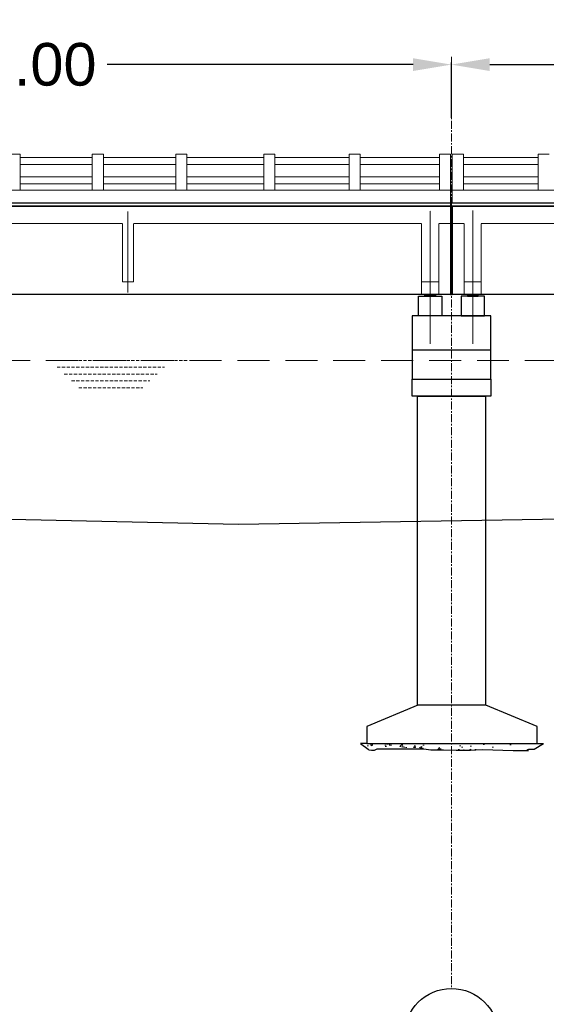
# Model space of a CAD drawing. Header units: inches. Extents: x 4599583 to 15517275, y 2817812 to 28133222499.
# Tile 86 of 95: x 5099883 to 5112253, y 28133181169 to 28133204307. Entities that reach past the tile are written whole.
import ezdxf

# ---------------------------------------------------------------- set-up
doc = ezdxf.new("R2010")
doc.units = ezdxf.units.IN
doc.header["$MEASUREMENT"] = 0
for name, pattern in [('CENTER', [2, 1.25, -0.25, 0.25, -0.25]), ('DASHED2', [0.375, 0.25, -0.125]), ('HIDDEN', [0.375, 0.25, -0.125])]:
    doc.linetypes.add(name, pattern=pattern)
for name, color, linetype in [('3', 201, 'Continuous'), ('CHAINAGE', 7, 'Continuous'), ('DRG', 210, 'Continuous')]:
    doc.layers.add(name, color=color, linetype=linetype)
for name, color, linetype, lineweight in [('CEN', 3, 'CENTER', 13), ('GL', 5, 'Continuous', 30), ('HATCH', 6, 'Continuous', 9), ('PITCH', 8, 'Continuous', 5), ('STR', 7, 'Continuous', 25), ('SYM', 8, 'Continuous', 5)]:
    doc.layers.add(name, color=color, linetype=linetype, lineweight=lineweight)
doc.styles.add('ROMANS', font='arial.ttf')
doc.dimstyles.new('Standard$0', dxfattribs={"dimtxt": 60, "dimasz": 60, "dimexe": 60, "dimexo": 60, "dimgap": 25, "dimtad": 0, "dimtih": 1, "dimtoh": 1, "dimlfac": -0.001, "dimzin": 0, "dimdsep": 46, "dimtxsty": 'ROMANS', "dimcen": 30, "dimclrd": 256, "dimclre": 256, "dimclrt": 4, "dimadec": 0, "dimazin": 0, "dimtfac": 1, "dimtix": 1, "dimtofl": 0, "dimtmove": 0, "dimatfit": 0, "dimfxl": 1, "dimtolj": 1, "dimtzin": 0, "dimlwd": -1, "dimlwe": -1, "dimarcsym": 0})
pattern_1 = [(360, (4982211.015, 28132944687.328), (2e-14, 27.5), [20, -7.5]), (90, (4982211.015, 28132944687.328), (-27.5, 2e-14), [20, -7.5])]
pattern_2 = [(180, (5237839.744, 28132944687.328), (2e-14, 27.5), [20, -7.5]), (90, (5237839.744, 28132944687.328), (27.5, -2e-14), [20, -7.5])]
pattern_3 = [(50, (4666001.64, 28133382866.76), (573.80757, -50.20166), [59.99994, -659.99934]), (355, (4666001.64, 28133382866.76), (-111.00096, 601.7531), [47.99995, -527.9995]), (100.4514, (4666049.46, 28133382862.6), (462.80704, 551.5511), [50.9921, -560.9131]), (46.1842, (4666001.64, 28133383026.76), (853.792, -132.4151), [89.9999, -989.999]), (96.6356, (4666072.8, 28133383015.7), (747.7294, 779.2935), [76.4882, -841.3696]), (351.1842, (4666001.6, 28133383026.8), (747.7288, 779.2941), [72, -791.9992]), (21, (4666081.64, 28133382986.76), (477.52516, -322.0948), [59.99994, -659.99934]), (326, (4666081.64, 28133382986.76), (194.6521, 580.11946), [47.99995, -527.9995]), (71.4514, (4666121.44, 28133382959.9), (672.1774, 258.02414), [50.9921, -560.9131]), (37.5, (4666001.64, 28133382866.76), (9.727875, 266.31482), [0, -521.59948, 0, -535.99946, 0, -529.99947]), (7.5, (4666001.64, 28133382866.76), (210.45542, 315.52905), [0, -305.5997, 0, -509.5995, 0, -201.9998]), (327.5, (4665823.24, 28133382866.76), (427.05752, -18.04388), [0, -199.9998, 0, -623.99938, 0, -827.99917]), (317.5, (4665743.24, 28133382866.76), (466.54847, 80.0839), [0, -259.99974, 0, -414.3996, 0, -587.9994])]

# ---------------------------------------------------------------- blocks, each defined once
blk = doc.blocks.new('*D19')
at = {"layer": 'Defpoints', "color": 0, "transparency": 16777216}
for p in [(5155025, 28133206919), (4885025, 28133204169), (5155025, 28133204169)]:
    blk.add_point(p, dxfattribs=at)
at = {"layer": 'DRG', "color": 4, "lineweight": -2, "transparency": 16777216}
for p, q in [((4885025, 28133204219), (4885025, 28133206969)), ((4885975, 28133206919), (4962704, 28133206919)), ((5154075, 28133206919), (5077347, 28133206919)), ((5155025, 28133204219), (5155025, 28133206969))]:
    blk.add_line(p, q, dxfattribs=at)
at = {"layer": 'DRG', "color": 4, "transparency": 16777216}
for points in [[(4885975, 28133207078), (4885975, 28133206761), (4885025, 28133206919)], [(5154075, 28133207078), (5154075, 28133206761), (5155025, 28133206919)]]:
    blk.add_solid(points, dxfattribs=at)
at = {"layer": 'DRG', "color": 6, "transparency": 16777216, "insert": (5020025, 28133206919), "char_height": 1050, "attachment_point": 5, "style": 'ROMANS'}
blk.add_mtext('\\A1;{\\fTimes New Roman|b0|i0|c0|p18;\\H1.4286x;TOTAL LENGTH OF BRIDGE BETWEEN FACE OF DIRT WALLS 270.000 MTS. (12 SPANS @ 22.500 MTS. C/C EACH)}', dxfattribs=at)
blk = doc.blocks.new('*D24')
at = {"layer": 'Defpoints', "color": 0, "transparency": 16777216}
for p in [(5110025, 28133203251), (5087525, 28133201954), (5110025, 28133201954)]:
    blk.add_point(p, dxfattribs=at)
at = {"layer": 'DRG', "color": 4, "lineweight": -2, "transparency": 16777216}
for p, q in [((5087525, 28133202004), (5087525, 28133203301)), ((5088425, 28133203251), (5095616, 28133203251)), ((5109125, 28133203251), (5101935, 28133203251)), ((5110025, 28133202004), (5110025, 28133203301))]:
    blk.add_line(p, q, dxfattribs=at)
at = {"layer": 'DRG', "color": 4, "transparency": 16777216}
for points in [[(5088425, 28133203401), (5088425, 28133203101), (5087525, 28133203251)], [(5109125, 28133203401), (5109125, 28133203101), (5110025, 28133203251)]]:
    blk.add_solid(points, dxfattribs=at)
at = {"layer": 'DRG', "color": 6, "transparency": 16777216, "insert": (5098775, 28133203251), "char_height": 1000, "attachment_point": 5, "style": 'ROMANS'}
blk.add_mtext('\\A1;22500.00', dxfattribs=at)
blk = doc.blocks.new('*D25')
at = {"layer": 'Defpoints', "color": 0, "transparency": 16777216}
for p in [(5132525, 28133203251), (5110025, 28133201954), (5132525, 28133201954)]:
    blk.add_point(p, dxfattribs=at)
at = {"layer": 'DRG', "color": 4, "lineweight": -2, "transparency": 16777216}
for p, q in [((5110025, 28133202004), (5110025, 28133203301)), ((5110925, 28133203251), (5118116, 28133203251)), ((5131625, 28133203251), (5124435, 28133203251)), ((5132525, 28133202004), (5132525, 28133203301))]:
    blk.add_line(p, q, dxfattribs=at)
at = {"layer": 'DRG', "color": 4, "transparency": 16777216}
for points in [[(5110925, 28133203401), (5110925, 28133203101), (5110025, 28133203251)], [(5131625, 28133203401), (5131625, 28133203101), (5132525, 28133203251)]]:
    blk.add_solid(points, dxfattribs=at)
at = {"layer": 'DRG', "color": 6, "transparency": 16777216, "insert": (5121275, 28133203251), "char_height": 1000, "attachment_point": 5, "style": 'ROMANS'}
blk.add_mtext('\\A1;22500.00', dxfattribs=at)
blk = doc.blocks.new('*D108')
at = {"layer": 'Defpoints', "color": 0, "transparency": 16777216}
for p in [(5155025, 28133206919), (4885025, 28133204169), (5155025, 28133204169)]:
    blk.add_point(p, dxfattribs=at)
at = {"layer": 'DRG', "color": 4, "lineweight": -2, "transparency": 16777216}
for p, q in [((4885025, 28133204219), (4885025, 28133206969)), ((4885975, 28133206919), (4962704, 28133206919)), ((5154075, 28133206919), (5077347, 28133206919)), ((5155025, 28133204219), (5155025, 28133206969))]:
    blk.add_line(p, q, dxfattribs=at)
at = {"layer": 'DRG', "color": 4, "transparency": 16777216}
for points in [[(4885975, 28133207078), (4885975, 28133206761), (4885025, 28133206919)], [(5154075, 28133207078), (5154075, 28133206761), (5155025, 28133206919)]]:
    blk.add_solid(points, dxfattribs=at)
at = {"layer": 'DRG', "color": 6, "transparency": 16777216, "insert": (5020025, 28133206919), "char_height": 1050, "attachment_point": 5, "style": 'ROMANS'}
blk.add_mtext('\\A1;{\\fTimes New Roman|b0|i0|c0|p18;\\H1.4286x;TOTAL LENGTH OF BRIDGE BETWEEN FACE OF DIRT WALLS 270.000 MTS. (12 SPANS @ 22.500 MTS. C/C EACH)}', dxfattribs=at)
blk = doc.blocks.new('*D113')
at = {"layer": 'Defpoints', "color": 0, "transparency": 16777216}
for p in [(5110025, 28133203251), (5087525, 28133201954), (5110025, 28133201954)]:
    blk.add_point(p, dxfattribs=at)
at = {"layer": 'DRG', "color": 4, "lineweight": -2, "transparency": 16777216}
for p, q in [((5087525, 28133202004), (5087525, 28133203301)), ((5088425, 28133203251), (5095616, 28133203251)), ((5109125, 28133203251), (5101935, 28133203251)), ((5110025, 28133202004), (5110025, 28133203301))]:
    blk.add_line(p, q, dxfattribs=at)
at = {"layer": 'DRG', "color": 4, "transparency": 16777216}
for points in [[(5088425, 28133203401), (5088425, 28133203101), (5087525, 28133203251)], [(5109125, 28133203401), (5109125, 28133203101), (5110025, 28133203251)]]:
    blk.add_solid(points, dxfattribs=at)
at = {"layer": 'DRG', "color": 6, "transparency": 16777216, "insert": (5098775, 28133203251), "char_height": 1000, "attachment_point": 5, "style": 'ROMANS'}
blk.add_mtext('\\A1;22500.00', dxfattribs=at)
blk = doc.blocks.new('*D114')
at = {"layer": 'Defpoints', "color": 0, "transparency": 16777216}
for p in [(5132525, 28133203251), (5110025, 28133201954), (5132525, 28133201954)]:
    blk.add_point(p, dxfattribs=at)
at = {"layer": 'DRG', "color": 4, "lineweight": -2, "transparency": 16777216}
for p, q in [((5110025, 28133202004), (5110025, 28133203301)), ((5110925, 28133203251), (5118116, 28133203251)), ((5131625, 28133203251), (5124435, 28133203251)), ((5132525, 28133202004), (5132525, 28133203301))]:
    blk.add_line(p, q, dxfattribs=at)
at = {"layer": 'DRG', "color": 4, "transparency": 16777216}
for points in [[(5110925, 28133203401), (5110925, 28133203101), (5110025, 28133203251)], [(5131625, 28133203401), (5131625, 28133203101), (5132525, 28133203251)]]:
    blk.add_solid(points, dxfattribs=at)
at = {"layer": 'DRG', "color": 6, "transparency": 16777216, "insert": (5121275, 28133203251), "char_height": 1000, "attachment_point": 5, "style": 'ROMANS'}
blk.add_mtext('\\A1;22500.00', dxfattribs=at)
blk = doc.blocks.new('*D154')
at = {"layer": 'Defpoints', "color": 0, "transparency": 16777216}
for p in [(5155025, 28133206919), (4885025, 28133204169), (5155025, 28133204169)]:
    blk.add_point(p, dxfattribs=at)
at = {"layer": 'DRG', "color": 4, "lineweight": -2, "transparency": 16777216}
for p, q in [((4885025, 28133204219), (4885025, 28133206969)), ((4885975, 28133206919), (4962704, 28133206919)), ((5154075, 28133206919), (5077347, 28133206919)), ((5155025, 28133204219), (5155025, 28133206969))]:
    blk.add_line(p, q, dxfattribs=at)
at = {"layer": 'DRG', "color": 4, "transparency": 16777216}
for points in [[(4885975, 28133207078), (4885975, 28133206761), (4885025, 28133206919)], [(5154075, 28133207078), (5154075, 28133206761), (5155025, 28133206919)]]:
    blk.add_solid(points, dxfattribs=at)
at = {"layer": 'DRG', "color": 6, "transparency": 16777216, "insert": (5020025, 28133206919), "char_height": 1050, "attachment_point": 5, "style": 'ROMANS'}
blk.add_mtext('\\A1;{\\fTimes New Roman|b0|i0|c0|p18;\\H1.4286x;TOTAL LENGTH OF BRIDGE BETWEEN FACE OF DIRT WALLS 270.000 MTS. (12 SPANS @ 22.500 MTS. C/C EACH)}', dxfattribs=at)
blk = doc.blocks.new('*D159')
at = {"layer": 'Defpoints', "color": 0, "transparency": 16777216}
for p in [(5110025, 28133203251), (5087525, 28133201954), (5110025, 28133201954)]:
    blk.add_point(p, dxfattribs=at)
at = {"layer": 'DRG', "color": 4, "lineweight": -2, "transparency": 16777216}
for p, q in [((5087525, 28133202004), (5087525, 28133203301)), ((5088425, 28133203251), (5095616, 28133203251)), ((5109125, 28133203251), (5101935, 28133203251)), ((5110025, 28133202004), (5110025, 28133203301))]:
    blk.add_line(p, q, dxfattribs=at)
at = {"layer": 'DRG', "color": 4, "transparency": 16777216}
for points in [[(5088425, 28133203401), (5088425, 28133203101), (5087525, 28133203251)], [(5109125, 28133203401), (5109125, 28133203101), (5110025, 28133203251)]]:
    blk.add_solid(points, dxfattribs=at)
at = {"layer": 'DRG', "color": 6, "transparency": 16777216, "insert": (5098775, 28133203251), "char_height": 1000, "attachment_point": 5, "style": 'ROMANS'}
blk.add_mtext('\\A1;22500.00', dxfattribs=at)
blk = doc.blocks.new('*D160')
at = {"layer": 'Defpoints', "color": 0, "transparency": 16777216}
for p in [(5132525, 28133203251), (5110025, 28133201954), (5132525, 28133201954)]:
    blk.add_point(p, dxfattribs=at)
at = {"layer": 'DRG', "color": 4, "lineweight": -2, "transparency": 16777216}
for p, q in [((5110025, 28133202004), (5110025, 28133203301)), ((5110925, 28133203251), (5118116, 28133203251)), ((5131625, 28133203251), (5124435, 28133203251)), ((5132525, 28133202004), (5132525, 28133203301))]:
    blk.add_line(p, q, dxfattribs=at)
at = {"layer": 'DRG', "color": 4, "transparency": 16777216}
for points in [[(5110925, 28133203401), (5110925, 28133203101), (5110025, 28133203251)], [(5131625, 28133203401), (5131625, 28133203101), (5132525, 28133203251)]]:
    blk.add_solid(points, dxfattribs=at)
at = {"layer": 'DRG', "color": 6, "transparency": 16777216, "insert": (5121275, 28133203251), "char_height": 1000, "attachment_point": 5, "style": 'ROMANS'}
blk.add_mtext('\\A1;22500.00', dxfattribs=at)

msp = doc.modelspace()

# ---------------------------------------------------------------- hatches: boundary and pattern name
at = {"layer": 'HATCH', "ltscale": 200}
h = msp.add_hatch(dxfattribs=at)
h.set_pattern_fill('AR-CONC', color=256, scale=79.99992, style=0)
h.set_pattern_definition(pattern_3)
h.paths.add_polyline_path([(5112035.378, 28133187299.28), (5110035.38, 28133187299.28), (5110035.38, 28133187142.955), (5110132.663, 28133187140.641), (5110472.434, 28133187140.641), (5110601.258, 28133187147.569), (5110753.808, 28133187154.497), (5111473.886, 28133187133.712), (5111831.908, 28133187133.712), (5111801.898, 28133187147.569), (5111840.492, 28133187161.924), (5111923.193, 28133187163.021), (5111969.078, 28133187165.843)])
h.paths.add_polyline_path([(5110035.38, 28133187299.28), (5108035.382, 28133187299.28), (5108072.565, 28133187164.663), (5108082.846, 28133187147.569), (5108150.017, 28133187140.641), (5108217.189, 28133187140.641), (5108276.871, 28133187168.354), (5109372.837, 28133187168.354), (5109539.255, 28133187147.569), (5109841.431, 28133187147.569), (5110035.38, 28133187142.955)])
h = msp.add_hatch(dxfattribs=at)
h.set_pattern_fill('AR-CONC', color=256, scale=79.99992, style=0)
h.set_pattern_definition(pattern_3)
h.paths.add_polyline_path([(5112035.378, 28133187299.28), (5110035.38, 28133187299.28), (5110035.38, 28133187142.955), (5110132.663, 28133187140.641), (5110472.434, 28133187140.641), (5110601.258, 28133187147.569), (5110753.808, 28133187154.497), (5111473.886, 28133187133.712), (5111831.908, 28133187133.712), (5111801.898, 28133187147.569), (5111840.492, 28133187161.924), (5111923.193, 28133187163.021), (5111969.078, 28133187165.843)])
h.paths.add_polyline_path([(5110035.38, 28133187299.28), (5108035.382, 28133187299.28), (5108072.565, 28133187164.663), (5108082.846, 28133187147.569), (5108150.017, 28133187140.641), (5108217.189, 28133187140.641), (5108276.871, 28133187168.354), (5109372.837, 28133187168.354), (5109539.255, 28133187147.569), (5109841.431, 28133187147.569), (5110035.38, 28133187142.955)])
h = msp.add_hatch(dxfattribs=at)
h.set_pattern_fill('AR-CONC', color=256, scale=79.99992, style=0)
h.set_pattern_definition(pattern_3)
h.paths.add_polyline_path([(5112035.378, 28133187299.28), (5110035.38, 28133187299.28), (5110035.38, 28133187142.955), (5110132.663, 28133187140.641), (5110472.434, 28133187140.641), (5110601.258, 28133187147.569), (5110753.808, 28133187154.497), (5111473.886, 28133187133.712), (5111831.908, 28133187133.712), (5111801.898, 28133187147.569), (5111840.492, 28133187161.924), (5111923.193, 28133187163.021), (5111969.078, 28133187165.843)])
h.paths.add_polyline_path([(5110035.38, 28133187299.28), (5108035.382, 28133187299.28), (5108072.565, 28133187164.663), (5108082.846, 28133187147.569), (5108150.017, 28133187140.641), (5108217.189, 28133187140.641), (5108276.871, 28133187168.354), (5109372.837, 28133187168.354), (5109539.255, 28133187147.569), (5109841.431, 28133187147.569), (5110035.38, 28133187142.955)])
at = {"layer": 'PITCH'}
h = msp.add_hatch(dxfattribs=at)
h.set_pattern_fill('ANGLE', color=256, scale=100, style=0)
h.set_pattern_definition(pattern_1)
h.paths.add_polyline_path([(5109400.38, 28133197849.28), (5109650.38, 28133197849.28), (5109650.38, 28133197810.28), (5109400.38, 28133197810.28)])
h = msp.add_hatch(dxfattribs=at)
h.set_pattern_fill('ANGLE', color=256, scale=100, style=0)
h.set_pattern_definition(pattern_1)
h.paths.add_polyline_path([(5109400.38, 28133197849.28), (5109650.38, 28133197849.28), (5109650.38, 28133197810.28), (5109400.38, 28133197810.28)])
h = msp.add_hatch(dxfattribs=at)
h.set_pattern_fill('ANGLE', color=256, scale=100, style=0)
h.set_pattern_definition(pattern_1)
h.paths.add_polyline_path([(5109400.38, 28133197849.28), (5109650.38, 28133197849.28), (5109650.38, 28133197810.28), (5109400.38, 28133197810.28)])
h = msp.add_hatch(dxfattribs=at)
h.set_pattern_fill('ANGLE', color=256, scale=100, style=0)
h.set_pattern_definition(pattern_2)
h.paths.add_polyline_path([(5110650.38, 28133197849.28), (5110400.38, 28133197849.28), (5110400.38, 28133197810.28), (5110650.38, 28133197810.28)])
h = msp.add_hatch(dxfattribs=at)
h.set_pattern_fill('ANGLE', color=256, scale=100, style=0)
h.set_pattern_definition(pattern_2)
h.paths.add_polyline_path([(5110650.38, 28133197849.28), (5110400.38, 28133197849.28), (5110400.38, 28133197810.28), (5110650.38, 28133197810.28)])
h = msp.add_hatch(dxfattribs=at)
h.set_pattern_fill('ANGLE', color=256, scale=100, style=0)
h.set_pattern_definition(pattern_2)
h.paths.add_polyline_path([(5110650.38, 28133197849.28), (5110400.38, 28133197849.28), (5110400.38, 28133197810.28), (5110650.38, 28133197810.28)])

# ---------------------------------------------------------------- linework, layer by layer
at = {"color": 7, "ltscale": 0.9}
for p, q in [((5110005.38, 28133199924.28), (5110005.38, 28133197849.28)), ((5110005.38, 28133199924.28), (5110005.38, 28133197849.28)), ((5110005.38, 28133199924.28), (5110005.38, 28133197849.28)), ((5110045.38, 28133199924.28), (5110045.38, 28133197849.28)), ((5110045.38, 28133199924.28), (5110045.38, 28133197849.28)), ((5110045.38, 28133199924.28), (5110045.38, 28133197849.28))]:
    msp.add_line(p, q, dxfattribs=at)
at = {"color": 7, "lineweight": 25, "ltscale": 0.5}
msp.add_line((5110045.38, 28133199924.28), (5110045.38, 28133197849.28), dxfattribs=at)
msp.add_line((5110045.38, 28133199924.28), (5110045.38, 28133197849.28), dxfattribs=at)
msp.add_line((5110045.38, 28133199924.28), (5110045.38, 28133197849.28), dxfattribs=at)
for points in [[(5109250.38, 28133197810.28), (5109800.38, 28133197810.28), (5109800.38, 28133197349.28), (5109250.38, 28133197349.28)], [(5109250.38, 28133197810.28), (5109800.38, 28133197810.28), (5109800.38, 28133197349.28), (5109250.38, 28133197349.28)], [(5109250.38, 28133197810.28), (5109800.38, 28133197810.28), (5109800.38, 28133197349.28), (5109250.38, 28133197349.28)], [(5109400.38, 28133197849.28), (5109650.38, 28133197849.28), (5109650.38, 28133197810.28), (5109400.38, 28133197810.28)], [(5109400.38, 28133197849.28), (5109650.38, 28133197849.28), (5109650.38, 28133197810.28), (5109400.38, 28133197810.28)], [(5109400.38, 28133197849.28), (5109650.38, 28133197849.28), (5109650.38, 28133197810.28), (5109400.38, 28133197810.28)], [(5110800.38, 28133197810.28), (5110250.38, 28133197810.28), (5110250.38, 28133197349.28), (5110800.38, 28133197349.28)], [(5110800.38, 28133197810.28), (5110250.38, 28133197810.28), (5110250.38, 28133197349.28), (5110800.38, 28133197349.28)], [(5110800.38, 28133197810.28), (5110250.38, 28133197810.28), (5110250.38, 28133197349.28), (5110800.38, 28133197349.28)], [(5110650.38, 28133197849.28), (5110400.38, 28133197849.28), (5110400.38, 28133197810.28), (5110650.38, 28133197810.28)], [(5110650.38, 28133197849.28), (5110400.38, 28133197849.28), (5110400.38, 28133197810.28), (5110650.38, 28133197810.28)], [(5110650.38, 28133197849.28), (5110400.38, 28133197849.28), (5110400.38, 28133197810.28), (5110650.38, 28133197810.28)]]:
    msp.add_lwpolyline(points, close=True, dxfattribs=at)
msp.add_circle((5110025.38, 28133180437.04), 1101.806)
msp.add_circle((5110025.38, 28133180437.04), 1101.806)
msp.add_circle((5110025.38, 28133180437.04), 1101.806)
at = {"layer": '3', "color": 87, "linetype": 'HIDDEN', "lineweight": 5, "ltscale": 50}
for p, q in [((5102295.38, 28133199514.28), (5095355.38, 28133199514.28)), ((5102295.38, 28133199514.28), (5095355.38, 28133199514.28)), ((5102295.38, 28133199514.28), (5095355.38, 28133199514.28)), ((5102295.38, 28133198149.28), (5102295.38, 28133199514.28)), ((5102295.38, 28133198149.28), (5102295.38, 28133199514.28)), ((5102295.38, 28133198149.28), (5102295.38, 28133199514.28)), ((5102295.38, 28133198149.28), (5102295.38, 28133199514.28)), ((5102295.38, 28133198149.28), (5102295.38, 28133199514.28)), ((5102295.38, 28133198149.28), (5102295.38, 28133199514.28)), ((5102555.38, 28133198149.28), (5102555.38, 28133199514.28)), ((5109325.38, 28133199514.28), (5102555.38, 28133199514.28)), ((5102555.38, 28133198149.28), (5102555.38, 28133199514.28)), ((5109325.38, 28133199514.28), (5102555.38, 28133199514.28)), ((5102555.38, 28133198149.28), (5102555.38, 28133199514.28)), ((5109325.38, 28133199514.28), (5102555.38, 28133199514.28)), ((5102555.38, 28133198149.28), (5102555.38, 28133199514.28)), ((5109325.38, 28133199514.28), (5102555.38, 28133199514.28)), ((5102555.38, 28133198149.28), (5102555.38, 28133199514.28)), ((5109325.38, 28133199514.28), (5102555.38, 28133199514.28)), ((5102555.38, 28133198149.28), (5102555.38, 28133199514.28)), ((5109325.38, 28133199514.28), (5102555.38, 28133199514.28)), ((5109325.38, 28133197849.28), (5109325.38, 28133199514.28)), ((5109325.38, 28133197849.28), (5109325.38, 28133199514.28)), ((5109325.38, 28133197849.28), (5109325.38, 28133199514.28)), ((5109725.38, 28133197849.28), (5109725.38, 28133199514.28)), ((5110005.38, 28133199514.28), (5109725.38, 28133199514.28)), ((5109725.38, 28133197849.28), (5109725.38, 28133199514.28)), ((5110005.38, 28133199514.28), (5109725.38, 28133199514.28)), ((5109725.38, 28133197849.28), (5109725.38, 28133199514.28)), ((5110005.38, 28133199514.28), (5109725.38, 28133199514.28)), ((5110045.38, 28133199514.28), (5110325.38, 28133199514.28)), ((5110045.38, 28133199514.28), (5110325.38, 28133199514.28)), ((5110045.38, 28133199514.28), (5110325.38, 28133199514.28)), ((5110325.38, 28133197849.28), (5110325.38, 28133199514.28)), ((5110325.38, 28133197849.28), (5110325.38, 28133199514.28)), ((5110325.38, 28133197849.28), (5110325.38, 28133199514.28)), ((5110725.38, 28133197849.28), (5110725.38, 28133199514.28)), ((5110725.38, 28133199514.28), (5117560.785, 28133199514.28)), ((5117595.38, 28133199514.28), (5110725.38, 28133199514.28)), ((5110725.38, 28133197849.28), (5110725.38, 28133199514.28)), ((5110725.38, 28133199514.28), (5117560.785, 28133199514.28)), ((5117595.38, 28133199514.28), (5110725.38, 28133199514.28)), ((5110725.38, 28133197849.28), (5110725.38, 28133199514.28)), ((5110725.38, 28133199514.28), (5117560.785, 28133199514.28)), ((5117595.38, 28133199514.28), (5110725.38, 28133199514.28)), ((5102555.38, 28133198149.28), (5102295.38, 28133198149.28)), ((5102555.38, 28133198149.28), (5102295.38, 28133198149.28)), ((5102555.38, 28133198149.28), (5102295.38, 28133198149.28)), ((5109325.38, 28133198149.28), (5109725.38, 28133198149.28)), ((5109325.38, 28133198149.28), (5109725.38, 28133198149.28)), ((5109325.38, 28133198149.28), (5109725.38, 28133198149.28)), ((5110725.38, 28133198149.28), (5110325.38, 28133198149.28)), ((5110725.38, 28133198149.28), (5110325.38, 28133198149.28)), ((5110725.38, 28133198149.28), (5110325.38, 28133198149.28))]:
    msp.add_line(p, q, dxfattribs=at)
at = {"layer": 'CEN', "ltscale": 150}
msp.add_line((5110025.38, 28133203432.846), (5110025.38, 28133181538.846), dxfattribs=at)
msp.add_line((5110025.38, 28133203432.846), (5110025.38, 28133181538.846), dxfattribs=at)
msp.add_line((5110025.38, 28133203432.846), (5110025.38, 28133181538.846), dxfattribs=at)
msp.add_line((5110025.38, 28133203432.846), (5110025.38, 28133181538.846), dxfattribs=at)
msp.add_line((5110025.38, 28133203432.846), (5110025.38, 28133181538.846), dxfattribs=at)
msp.add_line((5110025.38, 28133203432.846), (5110025.38, 28133181538.846), dxfattribs=at)
at = {"layer": 'CEN', "ltscale": 10}
for p, q in [((5102425.38, 28133197899.28), (5102425.38, 28133199799.28)), ((5102425.38, 28133197899.28), (5102425.38, 28133199799.28)), ((5102425.38, 28133197899.28), (5102425.38, 28133199799.28)), ((5102425.38, 28133197899.28), (5102425.38, 28133199799.28)), ((5102425.38, 28133197899.28), (5102425.38, 28133199799.28)), ((5102425.38, 28133197899.28), (5102425.38, 28133199799.28)), ((5109525.38, 28133196692.654), (5109525.38, 28133199817.159)), ((5109525.38, 28133196692.654), (5109525.38, 28133199817.159)), ((5109525.38, 28133196692.654), (5109525.38, 28133199817.159)), ((5110525.38, 28133196692.654), (5110525.38, 28133199825.24)), ((5110525.38, 28133196692.654), (5110525.38, 28133199825.24)), ((5110525.38, 28133196692.654), (5110525.38, 28133199825.24))]:
    msp.add_line(p, q, dxfattribs=at)
at = {"layer": 'CHAINAGE', "linetype": 'ByBlock'}
for p, q in [((5087545.38, 28133199924.28), (5110005.38, 28133199924.28)), ((5087545.38, 28133199924.28), (5110005.38, 28133199924.28)), ((5087545.38, 28133199924.28), (5110005.38, 28133199924.28)), ((5110045.38, 28133199924.28), (5132505.38, 28133199924.28)), ((5110045.38, 28133197849.28), (5110045.38, 28133199924.28)), ((5110045.38, 28133199924.28), (5132505.38, 28133199924.28)), ((5110045.38, 28133197849.28), (5110045.38, 28133199924.28)), ((5110045.38, 28133199924.28), (5132505.38, 28133199924.28)), ((5110045.38, 28133197849.28), (5110045.38, 28133199924.28)), ((5110005.38, 28133197849.28), (5087545.38, 28133197849.28)), ((5110005.38, 28133197849.28), (5087545.38, 28133197849.28)), ((5110005.38, 28133197849.28), (5087545.38, 28133197849.28)), ((5132505.38, 28133197849.28), (5110045.38, 28133197849.28)), ((5132505.38, 28133197849.28), (5110045.38, 28133197849.28)), ((5132505.38, 28133197849.28), (5110045.38, 28133197849.28))]:
    msp.add_line(p, q, dxfattribs=at)
at = {"layer": 'GL', "lineweight": 30}
msp.add_lwpolyline([(5005025.38, 28133191714.28), (5015025.38, 28133191609.28), (5025025.38, 28133191469.28), (5035025.38, 28133191329.28), (5045025.38, 28133191754.28), (5055025.38, 28133191874.28), (5065025.38, 28133191954.28), (5085025.38, 28133192464.28), (5095025.38, 28133192674.28), (5105025.38, 28133192454.28), (5115025.38, 28133192614.28), (5125025.38, 28133192764.28), (5135025.38, 28133193104.28), (5145025.38, 28133193324.28), (5155025.38, 28133196979.28), (5165025.38, 28133197259.28), (5175025.38, 28133197439.28)], dxfattribs=at)
msp.add_lwpolyline([(5005025.38, 28133191714.28), (5015025.38, 28133191609.28), (5025025.38, 28133191469.28), (5035025.38, 28133191329.28), (5045025.38, 28133191754.28), (5055025.38, 28133191874.28), (5065025.38, 28133191954.28), (5085025.38, 28133192464.28), (5095025.38, 28133192674.28), (5105025.38, 28133192454.28), (5115025.38, 28133192614.28), (5125025.38, 28133192764.28), (5135025.38, 28133193104.28), (5145025.38, 28133193324.28), (5155025.38, 28133196979.28), (5165025.38, 28133197259.28), (5175025.38, 28133197439.28)], dxfattribs=at)
msp.add_lwpolyline([(5005025.38, 28133191714.28), (5015025.38, 28133191609.28), (5025025.38, 28133191469.28), (5035025.38, 28133191329.28), (5045025.38, 28133191754.28), (5055025.38, 28133191874.28), (5065025.38, 28133191954.28), (5085025.38, 28133192464.28), (5095025.38, 28133192674.28), (5105025.38, 28133192454.28), (5115025.38, 28133192614.28), (5125025.38, 28133192764.28), (5135025.38, 28133193104.28), (5145025.38, 28133193324.28), (5155025.38, 28133196979.28), (5165025.38, 28133197259.28), (5175025.38, 28133197439.28)], dxfattribs=at)
at = {"layer": 'PITCH', "linetype": 'DASHED2', "ltscale": 3000}
msp.add_line((4885625.38, 28133196299.28), (5154425.38, 28133196299.28), dxfattribs=at)
msp.add_line((4885625.38, 28133196299.28), (5154425.38, 28133196299.28), dxfattribs=at)
msp.add_line((4885625.38, 28133196299.28), (5154425.38, 28133196299.28), dxfattribs=at)
at = {"layer": 'PITCH', "linetype": 'DASHED2', "ltscale": 300}
for p, q in [((5100592.38, 28133196299.28), (5103814.88, 28133196299.28)), ((5100592.38, 28133196299.28), (5103814.88, 28133196299.28)), ((5100592.38, 28133196299.28), (5103814.88, 28133196299.28)), ((5100761.755, 28133196139.28), (5103281.505, 28133196139.28)), ((5100761.755, 28133196139.28), (5103281.505, 28133196139.28)), ((5100761.755, 28133196139.28), (5103281.505, 28133196139.28)), ((5100931.13, 28133195979.28), (5103112.13, 28133195979.28)), ((5100931.13, 28133195979.28), (5103112.13, 28133195979.28)), ((5100931.13, 28133195979.28), (5103112.13, 28133195979.28)), ((5101100.505, 28133195819.28), (5102942.755, 28133195819.28)), ((5101100.505, 28133195819.28), (5102942.755, 28133195819.28)), ((5101100.505, 28133195819.28), (5102942.755, 28133195819.28)), ((5101269.88, 28133195659.28), (5102773.38, 28133195659.28)), ((5101269.88, 28133195659.28), (5102773.38, 28133195659.28)), ((5101269.88, 28133195659.28), (5102773.38, 28133195659.28))]:
    msp.add_line(p, q, dxfattribs=at)
at = {"layer": 'STR'}
for p, q in [((4907545.38, 28133199999.28), (5155025.38, 28133199999.28)), ((4907545.38, 28133199999.28), (5155025.38, 28133199999.28)), ((4907545.38, 28133199999.28), (5155025.38, 28133199999.28)), ((5155005.38, 28133199924.28), (4907545.38, 28133199924.28)), ((5155005.38, 28133199924.28), (4907545.38, 28133199924.28)), ((5155005.38, 28133199924.28), (4907545.38, 28133199924.28)), ((5109100.38, 28133196549.28), (5110950.38, 28133196549.28)), ((5109100.38, 28133196549.28), (5110950.38, 28133196549.28)), ((5109100.38, 28133196549.28), (5110950.38, 28133196549.28)), ((5108035.382, 28133187299.28), (5107885.382, 28133187299.28)), ((5108035.382, 28133187299.28), (5107885.382, 28133187299.28)), ((5108035.382, 28133187299.28), (5107885.382, 28133187299.28)), ((5112035.378, 28133187299.28), (5112185.377, 28133187299.28)), ((5112035.378, 28133187299.28), (5112185.377, 28133187299.28)), ((5112035.378, 28133187299.28), (5112185.377, 28133187299.28))]:
    msp.add_line(p, q, dxfattribs=at)
at = {"layer": 'STR', "color": 2}
msp.add_line((5110005.38, 28133197849.28), (5110045.38, 28133197849.28), dxfattribs=at)
msp.add_line((5110005.38, 28133197849.28), (5110045.38, 28133197849.28), dxfattribs=at)
msp.add_line((5110005.38, 28133197849.28), (5110045.38, 28133197849.28), dxfattribs=at)
at = {"layer": 'STR'}
for points in [[(5110950.38, 28133197349.28), (5109100.38, 28133197349.28), (5109100.38, 28133196899.28), (5109100.38, 28133195856.736), (5110950.38, 28133195856.736), (5110950.38, 28133196899.28), (5110950.38, 28133197349.28)], [(5110950.38, 28133197349.28), (5109100.38, 28133197349.28), (5109100.38, 28133196899.28), (5109100.38, 28133195856.736), (5110950.38, 28133195856.736), (5110950.38, 28133196899.28), (5110950.38, 28133197349.28)], [(5110950.38, 28133197349.28), (5109100.38, 28133197349.28), (5109100.38, 28133196899.28), (5109100.38, 28133195856.736), (5110950.38, 28133195856.736), (5110950.38, 28133196899.28), (5110950.38, 28133197349.28)], [(5109235.38, 28133188199.279), (5108035.382, 28133187699.279), (5108035.382, 28133187299.28), (5112035.378, 28133187299.28), (5112035.378, 28133187699.279), (5110835.379, 28133188199.279), (5109235.38, 28133188199.279)], [(5109235.38, 28133188199.279), (5108035.382, 28133187699.279), (5108035.382, 28133187299.28), (5112035.378, 28133187299.28), (5112035.378, 28133187699.279), (5110835.379, 28133188199.279), (5109235.38, 28133188199.279)], [(5109235.38, 28133188199.279), (5108035.382, 28133187699.279), (5108035.382, 28133187299.28), (5112035.378, 28133187299.28), (5112035.378, 28133187699.279), (5110835.379, 28133188199.279), (5109235.38, 28133188199.279)], [(5107885.382, 28133187299.28), (5108072.565, 28133187164.663), (5108082.846, 28133187147.569), (5108082.846, 28133187147.569), (5108150.017, 28133187140.641), (5108217.189, 28133187140.641), (5108276.871, 28133187168.354), (5109372.837, 28133187168.354), (5109539.255, 28133187147.569), (5109841.431, 28133187147.569), (5110132.663, 28133187140.641), (5110472.434, 28133187140.641), (5110601.258, 28133187147.569), (5110753.808, 28133187154.497), (5111473.886, 28133187133.712), (5111831.908, 28133187133.712), (5111831.908, 28133187133.712), (5111831.908, 28133187133.712), (5111831.908, 28133187133.712), (5111801.898, 28133187147.569), (5111840.492, 28133187161.924), (5111923.193, 28133187163.021), (5111969.078, 28133187165.843), (5112185.377, 28133187299.28)], [(5107885.382, 28133187299.28), (5108072.565, 28133187164.663), (5108082.846, 28133187147.569), (5108082.846, 28133187147.569), (5108150.017, 28133187140.641), (5108217.189, 28133187140.641), (5108276.871, 28133187168.354), (5109372.837, 28133187168.354), (5109539.255, 28133187147.569), (5109841.431, 28133187147.569), (5110132.663, 28133187140.641), (5110472.434, 28133187140.641), (5110601.258, 28133187147.569), (5110753.808, 28133187154.497), (5111473.886, 28133187133.712), (5111831.908, 28133187133.712), (5111831.908, 28133187133.712), (5111831.908, 28133187133.712), (5111831.908, 28133187133.712), (5111801.898, 28133187147.569), (5111840.492, 28133187161.924), (5111923.193, 28133187163.021), (5111969.078, 28133187165.843), (5112185.377, 28133187299.28)], [(5107885.382, 28133187299.28), (5108072.565, 28133187164.663), (5108082.846, 28133187147.569), (5108082.846, 28133187147.569), (5108150.017, 28133187140.641), (5108217.189, 28133187140.641), (5108276.871, 28133187168.354), (5109372.837, 28133187168.354), (5109539.255, 28133187147.569), (5109841.431, 28133187147.569), (5110132.663, 28133187140.641), (5110472.434, 28133187140.641), (5110601.258, 28133187147.569), (5110753.808, 28133187154.497), (5111473.886, 28133187133.712), (5111831.908, 28133187133.712), (5111831.908, 28133187133.712), (5111831.908, 28133187133.712), (5111831.908, 28133187133.712), (5111801.898, 28133187147.569), (5111840.492, 28133187161.924), (5111923.193, 28133187163.021), (5111969.078, 28133187165.843), (5112185.377, 28133187299.28)]]:
    msp.add_lwpolyline(points, dxfattribs=at)
for points in [[(5109100.38, 28133195856.736), (5110950.38, 28133195856.736), (5110950.38, 28133195456.736), (5109100.38, 28133195456.736)], [(5109100.38, 28133195856.736), (5110950.38, 28133195856.736), (5110950.38, 28133195456.736), (5109100.38, 28133195456.736)], [(5109100.38, 28133195856.736), (5110950.38, 28133195856.736), (5110950.38, 28133195456.736), (5109100.38, 28133195456.736)], [(5109225.38, 28133195456.736), (5110825.38, 28133195456.736), (5110825.38, 28133188199.279), (5109225.38, 28133188199.279)], [(5109225.38, 28133195456.736), (5110825.38, 28133195456.736), (5110825.38, 28133188199.279), (5109225.38, 28133188199.279)], [(5109225.38, 28133195456.736), (5110825.38, 28133195456.736), (5110825.38, 28133188199.279), (5109225.38, 28133188199.279)]]:
    msp.add_lwpolyline(points, close=True, dxfattribs=at)
at = {"layer": 'SYM'}
for p, q in [((5099636.488, 28133201144.28), (5099896.488, 28133201144.28)), ((5099636.488, 28133201144.28), (5099896.488, 28133201144.28)), ((5099636.488, 28133201144.28), (5099896.488, 28133201144.28)), ((5099896.488, 28133201144.28), (5099896.488, 28133200299.28)), ((5099896.488, 28133201144.28), (5099896.488, 28133200299.28)), ((5099896.488, 28133201144.28), (5099896.488, 28133200299.28)), ((5101588.753, 28133201144.28), (5101848.753, 28133201144.28)), ((5101588.753, 28133201144.28), (5101848.753, 28133201144.28)), ((5101588.753, 28133201144.28), (5101848.753, 28133201144.28)), ((5101848.753, 28133201144.28), (5101848.753, 28133200299.28)), ((5101848.753, 28133201144.28), (5101848.753, 28133200299.28)), ((5101848.753, 28133201144.28), (5101848.753, 28133200299.28)), ((5103547.149, 28133201144.28), (5103807.149, 28133201144.28)), ((5103547.149, 28133201144.28), (5103807.149, 28133201144.28)), ((5103547.149, 28133201144.28), (5103807.149, 28133201144.28)), ((5103807.149, 28133201144.28), (5103807.149, 28133200299.28)), ((5103807.149, 28133201144.28), (5103807.149, 28133200299.28)), ((5103807.149, 28133201144.28), (5103807.149, 28133200299.28)), ((5105616.889, 28133201144.28), (5105876.889, 28133201144.28)), ((5105616.889, 28133201144.28), (5105876.889, 28133201144.28)), ((5105616.889, 28133201144.28), (5105876.889, 28133201144.28)), ((5105876.889, 28133201144.28), (5105876.889, 28133200299.28)), ((5105876.889, 28133201144.28), (5105876.889, 28133200299.28)), ((5105876.889, 28133201144.28), (5105876.889, 28133200299.28)), ((5107620.199, 28133201144.28), (5107880.199, 28133201144.28)), ((5107620.199, 28133201144.28), (5107880.199, 28133201144.28)), ((5107620.199, 28133201144.28), (5107880.199, 28133201144.28)), ((5107880.199, 28133201144.28), (5107880.199, 28133200299.28)), ((5107880.199, 28133201144.28), (5107880.199, 28133200299.28)), ((5107880.199, 28133201144.28), (5107880.199, 28133200299.28)), ((5109746.289, 28133201144.28), (5110005.38, 28133201144.28)), ((5109746.289, 28133201144.28), (5110005.38, 28133201144.28)), ((5109746.289, 28133201144.28), (5110005.38, 28133201144.28)), ((5110005.38, 28133201144.28), (5110005.38, 28133199924.28)), ((5110005.38, 28133201144.28), (5110005.38, 28133199924.28)), ((5110005.38, 28133201144.28), (5110005.38, 28133199924.28)), ((5110045.38, 28133201144.28), (5110305.38, 28133201144.28)), ((5110045.38, 28133201144.28), (5110045.38, 28133199999.28)), ((5110045.38, 28133201144.28), (5110305.38, 28133201144.28)), ((5110045.38, 28133201144.28), (5110045.38, 28133199999.28)), ((5110045.38, 28133201144.28), (5110305.38, 28133201144.28)), ((5110045.38, 28133201144.28), (5110045.38, 28133199999.28)), ((5110305.38, 28133201144.28), (5110305.38, 28133200299.28)), ((5110305.38, 28133201144.28), (5110305.38, 28133200299.28)), ((5110305.38, 28133201144.28), (5110305.38, 28133200299.28)), ((5112061.11, 28133201144.28), (5112321.11, 28133201144.28)), ((5112061.11, 28133201144.28), (5112321.11, 28133201144.28)), ((5112061.11, 28133201144.28), (5112321.11, 28133201144.28)), ((5110006.289, 28133200299.28), (5098056.639, 28133200299.28)), ((5110006.289, 28133200299.28), (5098056.639, 28133200299.28)), ((5110006.289, 28133200299.28), (5098056.639, 28133200299.28)), ((5110045.38, 28133200299.28), (5122071.958, 28133200299.28)), ((5110045.38, 28133200299.28), (5122071.958, 28133200299.28)), ((5110045.38, 28133200299.28), (5122071.958, 28133200299.28))]:
    msp.add_line(p, q, dxfattribs=at)
at = {"layer": 'SYM', "ltscale": 0.9}
for p, q in [((5101588.753, 28133201144.28), (5101588.753, 28133200299.28)), ((5101588.753, 28133201144.28), (5101588.753, 28133200299.28)), ((5101588.753, 28133201144.28), (5101588.753, 28133200299.28)), ((5103547.149, 28133201144.28), (5103547.149, 28133200299.28)), ((5103547.149, 28133201144.28), (5103547.149, 28133200299.28)), ((5103547.149, 28133201144.28), (5103547.149, 28133200299.28)), ((5105616.889, 28133201144.28), (5105616.889, 28133200299.28)), ((5105616.889, 28133201144.28), (5105616.889, 28133200299.28)), ((5105616.889, 28133201144.28), (5105616.889, 28133200299.28)), ((5107620.199, 28133201144.28), (5107620.199, 28133200299.28)), ((5107620.199, 28133201144.28), (5107620.199, 28133200299.28)), ((5107620.199, 28133201144.28), (5107620.199, 28133200299.28)), ((5109746.289, 28133201144.28), (5109746.289, 28133200299.28)), ((5109746.289, 28133201144.28), (5109746.289, 28133200299.28)), ((5109746.289, 28133201144.28), (5109746.289, 28133200299.28)), ((5112061.11, 28133201144.28), (5112061.11, 28133200299.28)), ((5112061.11, 28133201144.28), (5112061.11, 28133200299.28)), ((5112061.11, 28133201144.28), (5112061.11, 28133200299.28))]:
    msp.add_line(p, q, dxfattribs=at)
at = {"layer": 'SYM'}
for points in [[(5101588.753, 28133200904.282), (5099896.488, 28133200904.28), (5099896.488, 28133201069.28), (5101588.753, 28133201069.282)], [(5101588.753, 28133200904.282), (5099896.488, 28133200904.28), (5099896.488, 28133201069.28), (5101588.753, 28133201069.282)], [(5101588.753, 28133200904.282), (5099896.488, 28133200904.28), (5099896.488, 28133201069.28), (5101588.753, 28133201069.282)], [(5101848.753, 28133201069.282), (5103547.149, 28133201069.285), (5103547.149, 28133200904.285), (5101848.753, 28133200904.282)], [(5101848.753, 28133201069.282), (5103547.149, 28133201069.285), (5103547.149, 28133200904.285), (5101848.753, 28133200904.282)], [(5101848.753, 28133201069.282), (5103547.149, 28133201069.285), (5103547.149, 28133200904.285), (5101848.753, 28133200904.282)], [(5110305.38, 28133201069.281), (5112061.11, 28133201069.285), (5112061.11, 28133200904.285), (5110305.38, 28133200904.281)], [(5110305.38, 28133201069.281), (5112061.11, 28133201069.285), (5112061.11, 28133200904.285), (5110305.38, 28133200904.281)], [(5110305.38, 28133201069.281), (5112061.11, 28133201069.285), (5112061.11, 28133200904.285), (5110305.38, 28133200904.281)], [(5101588.753, 28133200449.282), (5099896.488, 28133200449.28), (5099896.488, 28133200614.28), (5101588.753, 28133200614.282)], [(5101588.753, 28133200449.282), (5099896.488, 28133200449.28), (5099896.488, 28133200614.28), (5101588.753, 28133200614.282)], [(5101588.753, 28133200449.282), (5099896.488, 28133200449.28), (5099896.488, 28133200614.28), (5101588.753, 28133200614.282)], [(5101848.753, 28133200614.282), (5103547.149, 28133200614.285), (5103547.149, 28133200449.285), (5101848.753, 28133200449.282)], [(5101848.753, 28133200614.282), (5103547.149, 28133200614.285), (5103547.149, 28133200449.285), (5101848.753, 28133200449.282)], [(5101848.753, 28133200614.282), (5103547.149, 28133200614.285), (5103547.149, 28133200449.285), (5101848.753, 28133200449.282)], [(5110305.38, 28133200614.281), (5112061.11, 28133200614.285), (5112061.11, 28133200449.285), (5110305.38, 28133200449.281)], [(5110305.38, 28133200614.281), (5112061.11, 28133200614.285), (5112061.11, 28133200449.285), (5110305.38, 28133200449.281)], [(5110305.38, 28133200614.281), (5112061.11, 28133200614.285), (5112061.11, 28133200449.285), (5110305.38, 28133200449.281)]]:
    msp.add_lwpolyline(points, dxfattribs=at)
for points in [[(5103807.149, 28133201069.28), (5105616.889, 28133201069.285), (5105616.889, 28133200904.285), (5103807.149, 28133200904.28)], [(5103807.149, 28133201069.28), (5105616.889, 28133201069.285), (5105616.889, 28133200904.285), (5103807.149, 28133200904.28)], [(5103807.149, 28133201069.28), (5105616.889, 28133201069.285), (5105616.889, 28133200904.285), (5103807.149, 28133200904.28)], [(5105876.889, 28133201069.28), (5107620.199, 28133201069.285), (5107620.199, 28133200904.285), (5105876.889, 28133200904.28)], [(5105876.889, 28133201069.28), (5107620.199, 28133201069.285), (5107620.199, 28133200904.285), (5105876.889, 28133200904.28)], [(5105876.889, 28133201069.28), (5107620.199, 28133201069.285), (5107620.199, 28133200904.285), (5105876.889, 28133200904.28)], [(5107880.199, 28133201069.28), (5109746.289, 28133201069.285), (5109746.289, 28133200904.285), (5107880.199, 28133200904.28)], [(5107880.199, 28133201069.28), (5109746.289, 28133201069.285), (5109746.289, 28133200904.285), (5107880.199, 28133200904.28)], [(5107880.199, 28133201069.28), (5109746.289, 28133201069.285), (5109746.289, 28133200904.285), (5107880.199, 28133200904.28)], [(5103807.149, 28133200614.28), (5105616.889, 28133200614.285), (5105616.889, 28133200449.285), (5103807.149, 28133200449.28)], [(5103807.149, 28133200614.28), (5105616.889, 28133200614.285), (5105616.889, 28133200449.285), (5103807.149, 28133200449.28)], [(5103807.149, 28133200614.28), (5105616.889, 28133200614.285), (5105616.889, 28133200449.285), (5103807.149, 28133200449.28)], [(5105876.889, 28133200614.28), (5107620.199, 28133200614.285), (5107620.199, 28133200449.285), (5105876.889, 28133200449.28)], [(5105876.889, 28133200614.28), (5107620.199, 28133200614.285), (5107620.199, 28133200449.285), (5105876.889, 28133200449.28)], [(5105876.889, 28133200614.28), (5107620.199, 28133200614.285), (5107620.199, 28133200449.285), (5105876.889, 28133200449.28)], [(5107880.199, 28133200614.28), (5109746.289, 28133200614.285), (5109746.289, 28133200449.285), (5107880.199, 28133200449.28)], [(5107880.199, 28133200614.28), (5109746.289, 28133200614.285), (5109746.289, 28133200449.285), (5107880.199, 28133200449.28)], [(5107880.199, 28133200614.28), (5109746.289, 28133200614.285), (5109746.289, 28133200449.285), (5107880.199, 28133200449.28)]]:
    msp.add_lwpolyline(points, close=True, dxfattribs=at)

# ---------------------------------------------------------------- dimensions: what is measured, and where the dimension line sits
at = {"layer": 'DRG'}
for picture in ['*D19', '*D108', '*D154']:
    dim = msp.add_linear_dim(base=(5155025.38, 28133206919.354), p1=(4885025.38, 28133204169.354), p2=(5155025.38, 28133204169.354), text='{\\fTimes New Roman|b0|i0|c0|p18;\\H1.4286x;TOTAL LENGTH OF BRIDGE BETWEEN FACE OF DIRT WALLS 270.000 MTS. (12 SPANS @ 22.500 MTS. C/C EACH)}', dimstyle='Standard$0', override={"dimscale": 1, "dimtxt": 1050, "dimasz": 950, "dimexe": 50, "dimexo": 50, "dimgap": 300, "dimtoh": 0, "dimtxsty": 'ROMANS', "dimsah": 1, "dimcen": 0.09, "dimdle": 0, "dimclrd": 4, "dimclre": 4, "dimclrt": 6, "dimtm": 0, "dimlwd": 65534, "dimlwe": 65534}, dxfattribs=at)
    dim.commit()
    dim.dimension.update_dxf_attribs({"geometry": picture, "text_midpoint": (5020025.38, 28133206919.354)})
for base, p1, p2, picture, middle in [((5110025.38, 28133203250.753), (5087525.38, 28133201954.448), (5110025.38, 28133201954.448), '*D24', (5098775.38, 28133203250.753)), ((5110025.38, 28133203250.753), (5087525.38, 28133201954.448), (5110025.38, 28133201954.448), '*D113', (5098775.38, 28133203250.753)), ((5110025.38, 28133203250.753), (5087525.38, 28133201954.448), (5110025.38, 28133201954.448), '*D159', (5098775.38, 28133203250.753)), ((5132525.38, 28133203250.753), (5110025.38, 28133201954.448), (5132525.38, 28133201954.448), '*D25', (5121275.38, 28133203250.753)), ((5132525.38, 28133203250.753), (5110025.38, 28133201954.448), (5132525.38, 28133201954.448), '*D114', (5121275.38, 28133203250.753)), ((5132525.38, 28133203250.753), (5110025.38, 28133201954.448), (5132525.38, 28133201954.448), '*D160', (5121275.38, 28133203250.753))]:
    dim = msp.add_linear_dim(base=base, p1=p1, p2=p2, angle=180, dimstyle='Standard$0', override={"dimscale": 1, "dimtxt": 1000, "dimasz": 900, "dimexe": 50, "dimexo": 50, "dimgap": 300, "dimtoh": 0, "dimtxsty": 'ROMANS', "dimsah": 1, "dimcen": 0.09, "dimdle": 0, "dimclrd": 4, "dimclre": 4, "dimclrt": 6, "dimtm": 0, "dimlwd": 65534, "dimlwe": 65534}, dxfattribs=at)
    dim.commit()
    dim.dimension.update_dxf_attribs({"geometry": picture, "text_midpoint": middle})

doc.saveas('drawing.dxf')
